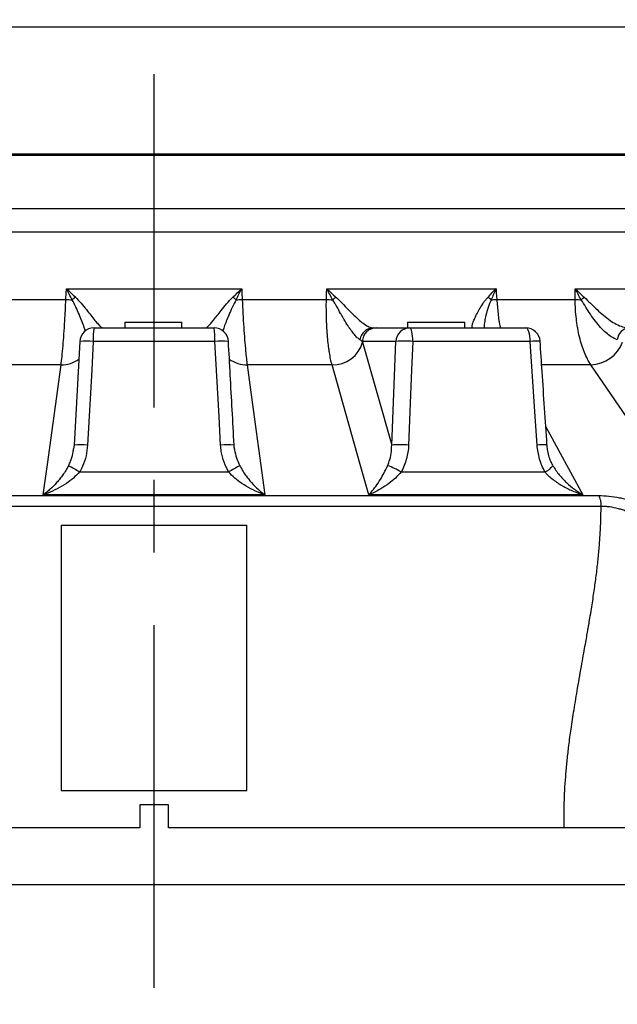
# Model space of a CAD drawing. Extents: x 0 to 8410, y 0 to 5940.
# Tile 73 of 158: x 4215 to 4424, y 1491 to 1836. Entities that reach past the tile are written whole.
import ezdxf

# ---------------------------------------------------------------- set-up
doc = ezdxf.new("R2010")
doc.units = 0
doc.header["$LTSCALE"] = 10
doc.linetypes.add('CENTER', pattern=[10.16, 6.35, -1.27, 1.27, -1.27])
doc.linetypes.add('CENTERX2', pattern=[20.32, 12.7, -2.54, 2.54, -2.54])
doc.layers.get('0').update_dxf_attribs({"linetype": 'CONTINUOUS'})
doc.styles.add('SLDTEXTSTYLE0', font='TXT', dxfattribs={"width": 0.605})
doc.dimstyles.new('SLDDIMSTYLE1', dxfattribs={"dimtxt": 50, "dimasz": 50, "dimexe": 0, "dimexo": 0.0625, "dimgap": 12.5, "dimtad": 1, "dimdec": 1, "dimrnd": 1e-09, "dimzin": 12, "dimtxsty": 'SLDTEXTSTYLE0', "dimsah": 1, "dimcen": 0.09, "dimazin": 3, "dimtfac": 1, "dimtofl": 0, "dimtmove": 0, "dimatfit": 3, "dimtolj": 1, "dimtzin": 12})
doc.dimstyles.new('SLDDIMSTYLE10', dxfattribs={"dimtxt": 50, "dimasz": 50, "dimexe": 0, "dimexo": 0.0625, "dimgap": -12.5, "dimtad": 0, "dimtih": 1, "dimtoh": 1, "dimdec": 1, "dimlfac": 0.5, "dimrnd": 1e-09, "dimzin": 12, "dimtxsty": 'SLDTEXTSTYLE0', "dimblk1": 'NONE', "dimsah": 1, "dimcen": 0, "dimazin": 3, "dimtfac": 1, "dimtmove": 0, "dimatfit": 3, "dimtolj": 1})
doc.dimstyles.new('SLDDIMSTYLE2', dxfattribs={"dimtxt": 50, "dimasz": 50, "dimexe": 0, "dimexo": 0.0625, "dimgap": 12.5, "dimtad": 1, "dimdec": 0, "dimrnd": 1e-09, "dimzin": 12, "dimtxsty": 'SLDTEXTSTYLE0', "dimsah": 1, "dimcen": 0.09, "dimazin": 3, "dimtfac": 1, "dimtofl": 0, "dimtmove": 0, "dimatfit": 3, "dimtolj": 1, "dimtzin": 12})

# ---------------------------------------------------------------- blocks, each defined once
blk = doc.blocks.new('_D_1')
at = {"color": 7, "linetype": 'CONTINUOUS'}
for p, q in [((4681.63, 2513.02), (4681.63, 1264.41)), ((4261.63, 1476.98), (4261.63, 1264.41)), ((4681.63, 1279.41), (4261.63, 1279.41))]:
    blk.add_line(p, q, dxfattribs=at)
for points in [[(4261.63, 1279.41), (4311.63, 1271.91), (4311.63, 1286.91)], [(4681.63, 1279.41), (4631.63, 1286.91), (4631.63, 1271.91)]]:
    blk.add_solid(points, dxfattribs=at)
at = {"color": 7, "linetype": 'CONTINUOUS', "insert": (4414.34, 1343.86), "char_height": 50, "attachment_point": 1, "style": 'SLDTEXTSTYLE0'}
blk.add_mtext('420', dxfattribs=at)
blk = doc.blocks.new('_D_4')
at = {"color": 7, "linetype": 'CONTINUOUS'}
for p, q in [((3314.5, 2596.74), (3314.5, 1264.41)), ((4261.63, 1476.98), (4261.63, 1264.41)), ((3314.5, 1279.41), (4261.63, 1279.41))]:
    blk.add_line(p, q, dxfattribs=at)
for points in [[(3314.5, 1279.41), (3364.5, 1271.91), (3364.5, 1286.91)], [(4261.63, 1279.41), (4211.63, 1286.91), (4211.63, 1271.91)]]:
    blk.add_solid(points, dxfattribs=at)
at = {"color": 7, "linetype": 'CONTINUOUS', "insert": (3730.78, 1343.86), "char_height": 50, "attachment_point": 1, "style": 'SLDTEXTSTYLE0'}
blk.add_mtext('947', dxfattribs=at)
blk = doc.blocks.new('_D_5')
at = {"color": 7, "linetype": 'CONTINUOUS'}
for p, q in [((7748.62, 2513.02), (7748.62, 776.49)), ((4261.63, 1476.98), (4261.63, 776.49)), ((4261.63, 791.49), (7748.62, 791.49))]:
    blk.add_line(p, q, dxfattribs=at)
for points in [[(4261.63, 791.49), (4311.63, 783.99), (4311.63, 798.99)], [(7748.62, 791.49), (7698.62, 798.99), (7698.62, 783.99)]]:
    blk.add_solid(points, dxfattribs=at)
at = {"color": 7, "linetype": 'CONTINUOUS', "insert": (5928.74, 855.94), "char_height": 50, "attachment_point": 1, "style": 'SLDTEXTSTYLE0'}
blk.add_mtext('3487', dxfattribs=at)
blk = doc.blocks.new('_D_6')
at = {"color": 7, "linetype": 'CONTINUOUS'}
for p, q in [((4661.63, 2533.02), (3022.36, 2533.02)), ((3037.36, 1533.02), (3037.36, 2533.02)), ((4543.1, 1533.02), (3022.36, 1533.02))]:
    blk.add_line(p, q, dxfattribs=at)
for points in [[(3037.36, 2533.02), (3029.86, 2483.02), (3044.86, 2483.02)], [(3037.36, 1533.02), (3044.86, 1583.02), (3029.86, 1583.02)]]:
    blk.add_solid(points, dxfattribs=at)
at = {"color": 7, "linetype": 'CONTINUOUS', "insert": (2972.9, 1956.63), "char_height": 50, "attachment_point": 1, "rotation": 90, "style": 'SLDTEXTSTYLE0'}
blk.add_mtext('1000', dxfattribs=at)
blk = doc.blocks.new('_D_9')
at = {"color": 7, "linetype": 'CONTINUOUS'}
for p, q in [((6136.63, 4639.08), (2746.63, 4639.08)), ((2761.63, 4639.08), (2761.63, 1533.02)), ((3861.91, 1533.02), (2746.63, 1533.02))]:
    blk.add_line(p, q, dxfattribs=at)
for points in [[(2761.63, 4639.08), (2754.13, 4589.08), (2769.13, 4589.08)], [(2761.63, 1533.02), (2769.13, 1583.02), (2754.13, 1583.02)]]:
    blk.add_solid(points, dxfattribs=at)
at = {"color": 7, "linetype": 'CONTINUOUS', "insert": (2697.18, 3009.66), "char_height": 50, "attachment_point": 1, "rotation": 90, "style": 'SLDTEXTSTYLE0'}
blk.add_mtext('3106', dxfattribs=at)
blk = doc.blocks.new('_D_25')
at = {"color": 7, "linetype": 'CONTINUOUS'}
for p, q in [((2062.62, 5429.6), (2293.31, 4952.44)), ((2293.31, 4952.44), (2402.63, 4726.35)), ((2433.35, 4741.69), (2433.35, 4820.85)), ((2433.35, 4820.85), (2655.21, 4820.85)), ((2655.21, 4820.85), (2655.21, 4741.69)), ((2655.21, 4741.69), (2433.35, 4741.69)), ((2402.63, 4726.35), (2660.94, 4726.35))]:
    blk.add_line(p, q, dxfattribs=at)
blk.add_arc((2177.97, 5191.02), 4417.95, 270.87652, 299.0424, dxfattribs=at)
blk.add_solid([(2293.31, 4952.44), (2308.32, 4904.16), (2321.83, 4910.69)], dxfattribs=at)
at = {"color": 7, "linetype": 'CONTINUOUS', "char_height": 50, "attachment_point": 1, "style": 'SLDTEXTSTYLE0'}
for s, insert in [('%%c', (2450.54, 4806.14)), ('265', (2523.44, 4806.28))]:
    blk.add_mtext(s, dxfattribs=dict(at, insert=insert))
blk = doc.blocks.new('_NONE')

msp = doc.modelspace()

# ---------------------------------------------------------------- linework, layer by layer
at = {"color": 8, "linetype": 'CONTINUOUS'}
for p, q in [((4575.54421, 1833.358427), (3927.634062, 1833.358427)), ((3916.350993, 1769.782757), (4580.544206, 1769.782757)), ((4580.544206, 1761.525874), (3913.747611, 1761.525874)), ((4230.931297, 1741.714408), (4292.336811, 1741.714408)), ((4322.116116, 1741.714408), (4381.429287, 1741.714408)), ((4409.179183, 1741.714408), (4462.35791, 1741.714408)), ((4201.271719, 1737.985347), (4230.724488, 1737.985347)), ((4292.54362, 1737.985347), (4321.996389, 1737.985347)), ((4381.709086, 1737.985347), (4409.1547, 1737.985347)), ((4282.93162, 1723.283415), (4240.336487, 1723.283415)), ((4346.346097, 1723.283415), (4334.590579, 1723.283415)), ((4334.646883, 1723.079999), (4344.882326, 1687.015195)), ((4344.882326, 1687.015195), (4346.346097, 1723.283415)), ((4393.425869, 1723.283415), (4352.282131, 1723.283415)), ((4229.028499, 1715.105017), (4199.291924, 1715.105017)), ((4323.976183, 1715.105017), (4294.239609, 1715.105017)), ((4414.675357, 1715.105017), (4397.468122, 1715.105017)), ((4398.864212, 1693.389435), (4411.887216, 1669.622039)), ((4235.545101, 1677.597021), (4287.723007, 1677.597021)), ((4348.206448, 1677.597021), (4398.606436, 1677.597021)), ((4105.871739, 1669.341196), (4417.396369, 1669.341196)), ((4300.46043, 1669.622039), (4222.807678, 1669.622039)), ((4411.887216, 1669.622039), (4336.88041, 1669.622039)), ((4418.224799, 1665.527796), (4105.043309, 1665.527796))]:
    msp.add_line(p, q, dxfattribs=at)
at = {"color": 7, "linetype": 'CENTERX2'}
msp.add_line((4261.634054, 1496.984796), (4261.634054, 1816.921696), dxfattribs=at)
at = {"color": 7, "linetype": 'CENTER'}
msp.add_line((3513.95677, 1788.521738), (4851.490552, 1788.521738), dxfattribs=at)
at = {"color": 7, "linetype": 'CONTINUOUS'}
for p, q in [((3927.169951, 1788.521727), (4580.544206, 1788.521727)), ((3927.634062, 1789.02175), (4580.544206, 1789.02175)), ((4240.583651, 1728.021731), (4282.684457, 1728.021731)), ((4251.374256, 1730.021735), (4251.374256, 1728.021731)), ((4251.374256, 1730.021735), (4271.374256, 1730.021735)), ((4271.374256, 1728.021731), (4271.374256, 1730.021735)), ((4339.474613, 1728.021731), (4351.230139, 1728.021731)), ((4350.471975, 1730.021735), (4350.471975, 1728.021731)), ((4350.471975, 1730.021735), (4370.471979, 1730.021735)), ((4351.230139, 1728.021731), (4391.896399, 1728.021731)), ((4370.471979, 1728.021731), (4370.471979, 1730.021735)), ((4235.591749, 1723.2962), (4233.593775, 1687.028234)), ((4233.586252, 1687.032093), (4233.425539, 1685.653363)), ((4229.134055, 1659.02174), (4229.134055, 1566.021738)), ((4229.134055, 1659.02174), (4294.134053, 1659.02174)), ((4294.134053, 1566.021738), (4294.134053, 1659.02174)), ((4229.134055, 1566.021738), (4294.134053, 1566.021738)), ((4266.634054, 1561.021739), (4256.634054, 1561.021739)), ((4256.634054, 1561.021739), (4256.634054, 1553.021737)), ((4266.634054, 1553.021737), (4266.634054, 1561.021739)), ((4256.634054, 1553.021737), (4117.987814, 1553.021737)), ((4405.280294, 1553.021737), (4266.634054, 1553.021737)), ((4405.906202, 1553.021737), (4405.280294, 1553.021737))]:
    msp.add_line(p, q, dxfattribs=at)
at = {"color": 8, "linetype": 'CONTINUOUS', "flags": 128}
for points in [[(4230.724488, 1737.985347), (4230.855225, 1740.342711), (4230.931297, 1741.714408)], [(4292.336811, 1741.714408), (4292.412883, 1740.342711), (4292.54362, 1737.985347)], [(4321.996389, 1737.985347), (4322.07208, 1740.342711), (4322.116116, 1741.714408)], [(4381.429287, 1741.714408), (4381.532209, 1740.342711), (4381.709086, 1737.985347)], [(4409.1547, 1737.985347), (4409.170183, 1740.342711), (4409.179183, 1741.714408)], [(4352.282131, 1723.283415), (4352.252836, 1724.220757), (4352.186809, 1725.115036), (4352.086419, 1725.934123), (4351.955274, 1726.648604), (4351.798082, 1727.232819), (4351.620497, 1727.665787), (4351.428883, 1727.931936), (4351.230139, 1728.021731)], [(4393.425869, 1723.283415), (4393.383281, 1724.220757), (4393.287288, 1725.115036), (4393.141331, 1725.934123), (4392.950656, 1726.648604), (4392.722132, 1727.232819), (4392.463925, 1727.665787), (4392.185347, 1727.931936), (4391.896399, 1728.021731)], [(4240.336487, 1723.283415), (4239.781028, 1713.311155), (4238.316566, 1687.015195)], [(4284.951542, 1687.015195), (4284.396207, 1696.987544), (4282.93162, 1723.283415)], [(4352.282131, 1723.283415), (4351.873817, 1713.311155), (4350.79656, 1687.015195)], [(4395.842495, 1687.015195), (4395.178305, 1696.987544), (4393.425869, 1723.283415)], [(4222.807678, 1669.622039), (4224.249261, 1680.163001), (4229.028499, 1715.105017)], [(4294.239609, 1715.105017), (4295.681464, 1704.564084), (4300.46043, 1669.622039)], [(4336.88041, 1669.622039), (4333.889658, 1680.163001), (4323.976183, 1715.105017)], [(4445.825236, 1669.622039), (4438.605951, 1680.163001), (4414.675357, 1715.105017)]]:
    msp.add_lwpolyline(points, dxfattribs=at)
at = {"color": 8, "linetype": 'CONTINUOUS'}
for centre, radius, start, end in [((4236.327902, 1851.658232), 113.810909, 267.17793462, 268.27241418), ((4245.025657, 1723.965322), 18.47318, 126.47176238, 131.03852764), ((4278.242451, 1723.965322), 18.47318, 48.96147236, 53.52823762), ((4286.940206, 1851.658232), 113.810909, 271.72758582, 272.82206538), ((4327.207564, 1843.255085), 105.398643, 267.16599661, 268.37068173), ((4353.454468, 1703.461247), 45.179173, 128.49655405, 130.33707642), ((4372.081446, 1729.914851), 11.054419, 46.24167723, 53.67030811), ((4375.946426, 1847.548376), 109.714472, 271.9746442, 273.01079808), ((4413.715579, 1823.53904), 85.675176, 266.94844289, 268.35772889), ((4370.504974, 1783.946019), 61.492371, 311.51138719, 312.79080819), ((4264.01019, 1724.424133), 23.70117, 171.2693334, 182.75866572), ((4259.257917, 1724.424133), 23.70117, 357.24133428, 8.7306666), ((4338.502302, 1723.204415), 4.818406, 91.21939695, 171.59203459), ((4339.525972, 1723.082517), 4.939481, 90.59575716, 177.6690297), ((4351.281502, 1723.082506), 4.939492, 90.5957945, 177.668905), ((4428.375735, 1723.572081), 4.463512, 94.5167119, 175.67146644), ((4237.903439, 1700.712278), 22.701893, 83.84757733, 95.84583908), ((4285.366527, 1700.654469), 22.759569, 84.17374327, 96.14147681), ((4324.339518, 1725.745172), 10.646357, 268.0442532, 345.50256828), ((4349.314114, 1686.311765), 37.090592, 85.41024154, 94.58975846), ((4395.481093, 1706.753209), 16.657481, 85.1635456, 97.08729702), ((4414.361864, 1727.273206), 12.172227, 271.4758015, 339.84935026), ((4229.146032, 1725.629916), 10.525555, 269.36019426, 305.81600545), ((4294.122083, 1725.629966), 10.525606, 234.18685658, 270.63976237), ((4235.893195, 1664.435104), 22.709761, 83.87427349, 95.81191389), ((4287.375923, 1664.403562), 22.741231, 84.19873496, 96.11977809), ((4347.839443, 1650.032177), 37.101054, 85.4284258, 94.5715742), ((4397.884629, 1670.582753), 16.558849, 85.16274257, 97.08408673), ((4175.440273, 1574.694611), 119.17003, 59.71099446, 61.86097878), ((4347.827834, 1574.694611), 119.17003, 118.13902122, 120.28900554), ((4336.996937, 1659.434768), 21.342928, 58.31764484, 72.40708197), ((4395.634016, 1684.247669), 7.284669, 294.08163598, 322.16615947)]:
    msp.add_arc(centre, radius, start, end, dxfattribs=at)
at = {"color": 7, "linetype": 'CONTINUOUS'}
for centre, start, end in [((4240.58365, 1723.021738), 90, 176.84695905), ((4282.684457, 1723.021738), 3.15304095, 90), ((4391.896393, 1723.021738), 3.78081965, 90)]:
    msp.add_arc(centre, 5, start, end, dxfattribs=at)
at = {"color": 8, "linetype": 'CONTINUOUS'}
for points, knots in [([(4234.044708, 1738.820534), (4233.532731, 1739.297529), (4233.017012, 1739.77705), (4231.978957, 1740.741531), (4231.455582, 1741.227451), (4230.931297, 1741.714402)], [0, 0, 0, 0, 0.5, 0.5, 1, 1, 1, 1]), ([(4232.896787, 1737.899059), (4232.574545, 1738.529497), (4232.249394, 1739.162638), (4231.594014, 1740.434385), (4231.263261, 1741.074), (4230.931297, 1741.714402)], [0, 0, 0, 0, 0.5, 0.5, 1, 1, 1, 1]), ([(4289.2234, 1738.820534), (4289.735376, 1739.297529), (4290.251096, 1739.77705), (4291.289151, 1740.741531), (4291.812525, 1741.227451), (4292.33681, 1741.714402)], [0, 0, 0, 0, 0.5, 0.5, 1, 1, 1, 1]), ([(4290.37132, 1737.899059), (4290.693562, 1738.529497), (4291.018714, 1739.162638), (4291.674094, 1740.434385), (4292.004846, 1741.074), (4292.33681, 1741.714402)], [0, 0, 0, 0, 0.5, 0.5, 1, 1, 1, 1]), ([(4322.116116, 1741.714408), (4322.122135, 1741.708869), (4323.180858, 1740.734616), (4324.259444, 1739.774844), (4325.331899, 1738.820528)], [0, 0, 0, 0, 0.0056847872, 1, 1, 1, 1]), ([(4324.210747, 1737.899059), (4323.856121, 1738.529497), (4323.504148, 1739.162638), (4322.805807, 1740.434385), (4322.4589, 1741.074), (4322.116116, 1741.714402)], [0, 0, 0, 0, 0.5, 0.5, 1, 1, 1, 1]), ([(4378.630424, 1738.820528), (4379.541134, 1739.774701), (4380.457049, 1740.734327), (4381.423793, 1741.708869), (4381.429287, 1741.714408)], [0, 0, 0, 0, 0.9943168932, 1, 1, 1, 1]), ([(4381.429287, 1741.714408), (4381.425394, 1741.706058), (4380.828288, 1740.425144), (4380.275784, 1739.157969), (4379.726881, 1737.899055)], [0, 0, 0, 0, 0.0065186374, 1, 1, 1, 1]), ([(4409.179183, 1741.714408), (4409.18485, 1741.708869), (4410.181548, 1740.734755), (4411.232859, 1739.774913), (4412.278192, 1738.820528)], [0, 0, 0, 0, 0.0056855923, 1, 1, 1, 1]), ([(4411.260205, 1737.899055), (4410.554422, 1739.157975), (4409.844009, 1740.425155), (4409.183489, 1741.706058), (4409.179183, 1741.714408)], [0, 0, 0, 0, 0.9934813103, 1, 1, 1, 1]), ([(4229.028499, 1715.105017), (4229.149995, 1716.047691), (4229.396503, 1717.960323), (4229.748425, 1721.644277), (4230.078576, 1725.846867), (4230.347323, 1730.081967), (4230.564568, 1734.177597), (4230.670892, 1736.709223), (4230.724488, 1737.985347)], [0, 0, 0, 0, 0.1787390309, 0.3626513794, 0.5413513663, 0.7252164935, 0.8614890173, 1, 1, 1, 1]), ([(4237.628846, 1726.931219), (4237.477323, 1727.341385), (4237.113819, 1728.325376), (4236.341338, 1730.325477), (4235.36949, 1732.718654), (4234.2824, 1735.304776), (4233.362001, 1737.028037), (4232.896788, 1737.899055)], [0, 0, 0, 0, 0.1527328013, 0.3664073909, 0.5854791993, 0.790481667, 1, 1, 1, 1]), ([(4234.044708, 1738.820528), (4234.740737, 1738.100342), (4236.150484, 1736.641666), (4237.903526, 1734.423705), (4239.51485, 1732.384591), (4240.900473, 1730.643984), (4242.068843, 1729.268953), (4243.049038, 1728.247685), (4243.371807, 1728.100289), (4243.543835, 1728.021731)], [0, 0, 0, 0, 0.1410022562, 0.2855880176, 0.4246292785, 0.5673184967, 0.7017022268, 0.8410146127, 1, 1, 1, 1]), ([(4279.724272, 1728.021731), (4279.829278, 1728.058111), (4280.042846, 1728.132102), (4280.666535, 1728.706943), (4281.474427, 1729.587105), (4282.488577, 1730.796902), (4283.706762, 1732.325912), (4285.213654, 1734.232037), (4286.973338, 1736.475441), (4288.466947, 1738.032129), (4289.223399, 1738.820528)], [0, 0, 0, 0, 0.1079722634, 0.2196012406, 0.330250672, 0.4436252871, 0.568525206, 0.6962184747, 0.8461469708, 1, 1, 1, 1]), ([(4290.371319, 1737.899055), (4289.888807, 1736.991875), (4288.910654, 1735.15283), (4287.839298, 1732.573905), (4286.913209, 1730.288202), (4286.18854, 1728.412493), (4285.812915, 1727.404527), (4285.642214, 1726.946463)], [0, 0, 0, 0, 0.2194383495, 0.444847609, 0.638324, 0.8356382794, 1, 1, 1, 1]), ([(4292.54362, 1737.985347), (4292.614028, 1736.337367), (4292.756884, 1732.993687), (4293.030982, 1728.233322), (4293.343368, 1723.772385), (4293.65729, 1720.153108), (4293.959796, 1717.238461), (4294.145835, 1715.819994), (4294.239609, 1715.105017)], [0, 0, 0, 0, 0.1789724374, 0.3631272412, 0.5421681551, 0.7264063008, 0.862095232, 1, 1, 1, 1]), ([(4323.976184, 1715.10502), (4323.629255, 1716.338853), (4323.324816, 1717.778155), (4322.995252, 1719.824822), (4322.931922, 1720.246691), (4322.810506, 1721.115907), (4322.752272, 1721.564505), (4322.586709, 1722.940532), (4322.489175, 1723.891493), (4322.318893, 1725.858324), (4322.246148, 1726.874201), (4322.155723, 1728.446977), (4322.128705, 1728.979416), (4322.081029, 1730.060949), (4322.06033, 1730.611643), (4321.973939, 1733.381332), (4321.958216, 1735.654454), (4321.996388, 1737.985354)], [0, 0, 0, 0, 0.25, 0.25, 0.3125, 0.3125, 0.375, 0.375, 0.5, 0.5, 0.625, 0.625, 0.6875, 0.6875, 0.75, 0.75, 1, 1, 1, 1]), ([(4333.735686, 1723.908966), (4333.462902, 1724.074647), (4333.162661, 1724.308625), (4332.67647, 1724.759671), (4332.507734, 1724.927471), (4332.162116, 1725.293106), (4331.985485, 1725.490575), (4331.445009, 1726.125215), (4331.070702, 1726.604422), (4330.489356, 1727.40463), (4330.292228, 1727.684984), (4329.891089, 1728.273062), (4329.687477, 1728.580277), (4329.075619, 1729.527595), (4328.663392, 1730.197749), (4328.035425, 1731.256633), (4327.824471, 1731.618565), (4327.398269, 1732.359882), (4327.182304, 1732.740571), (4326.531415, 1733.897579), (4326.095533, 1734.687023), (4325.419881, 1735.887177), (4325.190935, 1736.289863), (4324.717268, 1737.096144), (4324.47312, 1737.500034), (4324.210747, 1737.899059)], [0, 0, 0, 0, 0.125, 0.125, 0.1875, 0.1875, 0.25, 0.25, 0.375, 0.375, 0.4375, 0.4375, 0.5, 0.5, 0.625, 0.625, 0.6875, 0.6875, 0.75, 0.75, 0.875, 0.875, 0.9375, 0.9375, 1, 1, 1, 1]), ([(4325.331899, 1738.820528), (4326.081144, 1738.100342), (4327.598676, 1736.641666), (4329.656937, 1734.423705), (4331.679163, 1732.384588), (4333.574655, 1730.643997), (4335.352045, 1729.268934), (4337.05287, 1728.247699), (4337.931487, 1728.100293), (4338.399762, 1728.021731)], [0, 0, 0, 0, 0.1410023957, 0.2855882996, 0.4246297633, 0.567319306, 0.7017018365, 0.841016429, 1, 1, 1, 1]), ([(4373.347379, 1728.021738), (4373.19602, 1728.021738), (4373.106915, 1728.106589), (4373.050296, 1728.346233), (4373.044445, 1728.445007), (4373.057818, 1728.679466), (4373.077262, 1728.815907), (4373.170745, 1729.270975), (4373.27926, 1729.636238), (4373.580846, 1730.476373), (4373.775975, 1730.955371), (4374.239119, 1731.986623), (4374.507374, 1732.540492), (4375.118846, 1733.713137), (4375.464565, 1734.336224), (4376.22349, 1735.604931), (4376.636912, 1736.252945), (4377.323298, 1737.226238), (4377.563262, 1737.550799), (4378.072048, 1738.193532), (4378.34063, 1738.511935), (4378.630423, 1738.820534)], [0, 0, 0, 0, 0.125, 0.125, 0.1875, 0.1875, 0.25, 0.25, 0.375, 0.375, 0.5, 0.5, 0.625, 0.625, 0.75, 0.75, 0.875, 0.875, 0.9375, 0.9375, 1, 1, 1, 1]), ([(4379.726881, 1737.899055), (4379.339393, 1736.992138), (4378.553873, 1735.15363), (4377.883005, 1732.570815), (4377.442136, 1730.298029), (4377.243227, 1728.808528), (4377.233729, 1728.134735), (4377.232136, 1728.021731)], [0, 0, 0, 0, 0.250672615, 0.5081652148, 0.729180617, 0.9545800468, 1, 1, 1, 1]), ([(4381.709086, 1737.985347), (4381.838384, 1736.345582), (4382.100725, 1733.018566), (4382.538106, 1729.661793), (4382.870218, 1728.09681), (4382.886151, 1728.021731)], [0, 0, 0, 0, 0.48058242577, 0.97508127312, 1, 1, 1, 1]), ([(4414.675356, 1715.10502), (4413.833222, 1716.338853), (4413.077916, 1717.778155), (4412.238199, 1719.824822), (4412.075544, 1720.246691), (4411.760977, 1721.115907), (4411.608675, 1721.564505), (4411.171131, 1722.940532), (4410.907049, 1723.891493), (4410.432206, 1725.858324), (4410.221448, 1726.874201), (4409.945528, 1728.446977), (4409.860274, 1728.979416), (4409.703447, 1730.060949), (4409.631709, 1730.611643), (4409.31109, 1733.381332), (4409.173138, 1735.654454), (4409.154697, 1737.985354)], [0, 0, 0, 0, 0.25, 0.25, 0.3125, 0.3125, 0.375, 0.375, 0.5, 0.5, 0.625, 0.625, 0.6875, 0.6875, 0.75, 0.75, 1, 1, 1, 1]), ([(4423.924955, 1723.908966), (4423.227038, 1724.206878), (4421.958085, 1724.748542), (4419.949898, 1726.296141), (4418.085152, 1728.118705), (4416.247047, 1730.316533), (4414.5209, 1732.720896), (4412.891251, 1735.304216), (4411.807821, 1737.02785), (4411.260205, 1737.899055)], [0, 0, 0, 0, 0.1704469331, 0.3099067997, 0.453641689, 0.5914285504, 0.7326965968, 0.8648923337, 1, 1, 1, 1]), ([(4412.278192, 1738.820528), (4413.029587, 1738.100341), (4414.551476, 1736.64166), (4416.77471, 1734.423706), (4419.07001, 1732.384591), (4421.346231, 1730.64399), (4423.611446, 1729.268944), (4425.917057, 1728.247692), (4427.291627, 1728.100291), (4428.024234, 1728.021731)], [0, 0, 0, 0, 0.141002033, 0.2855881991, 0.4246297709, 0.5673190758, 0.7017021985, 0.8410157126, 1, 1, 1, 1]), ([(4238.316566, 1687.015195), (4238.183179, 1685.766629), (4237.912111, 1683.229297), (4236.864926, 1680.063445), (4235.899379, 1678.25908), (4235.545101, 1677.597021)], [0, 0, 0, 0, 0.3801651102, 0.7725698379, 1, 1, 1, 1]), ([(4287.723007, 1677.597021), (4287.152858, 1678.720147), (4285.991962, 1681.006973), (4285.194501, 1684.243667), (4285.016218, 1686.277412), (4284.951542, 1687.015195)], [0, 0, 0, 0, 0.38080894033, 0.77537529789, 1, 1, 1, 1]), ([(4343.447881, 1679.779445), (4343.652145, 1680.290075), (4344.206561, 1681.676033), (4344.761235, 1684.101766), (4344.841648, 1686.036479), (4344.882326, 1687.015195)], [0, 0, 0, 0, 0.2237551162, 0.607319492, 1, 1, 1, 1]), ([(4350.796563, 1687.015191), (4350.728484, 1685.354032), (4350.480374, 1683.73568), (4349.839638, 1681.371856), (4349.580712, 1680.59467), (4348.964026, 1679.063684), (4348.60889, 1678.317131), (4348.206445, 1677.597013)], [0, 0, 0, 0, 0.5, 0.5, 0.75, 0.75, 1, 1, 1, 1]), ([(4398.606431, 1677.597013), (4397.787688, 1679.03897), (4397.16265, 1680.552617), (4396.474111, 1682.915041), (4396.286881, 1683.718132), (4395.998051, 1685.355915), (4395.897834, 1686.184125), (4395.842491, 1687.015191)], [0, 0, 0, 0, 0.5, 0.5, 0.75, 0.75, 1, 1, 1, 1]), ([(4231.642354, 1679.779445), (4231.884524, 1680.290229), (4232.541821, 1681.676604), (4233.167802, 1683.655016), (4233.344127, 1685.132393), (4233.406499, 1685.654988)], [0, 0, 0, 0, 0.2737875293, 0.7431159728, 1, 1, 1, 1]), ([(4289.818447, 1685.645436), (4289.829855, 1685.536692), (4289.940993, 1684.477237), (4290.426532, 1682.465517), (4291.222771, 1680.682064), (4291.625753, 1679.779445)], [0, 0, 0, 0, 0.0534716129, 0.5209546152, 1, 1, 1, 1]), ([(4231.642355, 1679.779449), (4231.343532, 1679.202445), (4231.028696, 1678.653895), (4230.375256, 1677.598728), (4230.036544, 1677.092304), (4229.339396, 1676.113965), (4228.98092, 1675.642121), (4228.246492, 1674.72873), (4227.87268, 1674.289999), (4226.742607, 1673.031162), (4225.973927, 1672.262838), (4224.800359, 1671.201995), (4224.405705, 1670.863857), (4223.808523, 1670.379536), (4223.60881, 1670.222098), (4223.30879, 1669.992336), (4223.208681, 1669.916793), (4223.008258, 1669.767794), (4222.9071, 1669.693733), (4222.807677, 1669.622038)], [0, 0, 0, 0, 0.125, 0.125, 0.25, 0.25, 0.375, 0.375, 0.5, 0.5, 0.75, 0.75, 0.875, 0.875, 0.9375, 0.9375, 0.96875, 0.96875, 1, 1, 1, 1]), ([(4291.625752, 1679.779449), (4291.924575, 1679.202445), (4292.239412, 1678.653895), (4292.892852, 1677.598728), (4293.231563, 1677.092304), (4293.928712, 1676.113965), (4294.287188, 1675.642121), (4295.021616, 1674.72873), (4295.395428, 1674.289999), (4296.525501, 1673.031162), (4297.294181, 1672.262838), (4298.467749, 1671.201995), (4298.862403, 1670.863857), (4299.459584, 1670.379536), (4299.659298, 1670.222098), (4299.959318, 1669.992336), (4300.059427, 1669.916793), (4300.259849, 1669.767794), (4300.361007, 1669.693733), (4300.460431, 1669.622038)], [0, 0, 0, 0, 0.125, 0.125, 0.25, 0.25, 0.375, 0.375, 0.5, 0.5, 0.75, 0.75, 0.875, 0.875, 0.9375, 0.9375, 0.96875, 0.96875, 1, 1, 1, 1]), ([(4336.88041, 1669.622039), (4336.883852, 1669.625649), (4337.139094, 1669.89335), (4337.93694, 1670.774398), (4339.288341, 1672.471943), (4340.820869, 1674.767287), (4342.22955, 1677.179822), (4343.042189, 1678.913796), (4343.447881, 1679.779445)], [0, 0, 0, 0, 0.001566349, 0.1161487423, 0.362002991, 0.6076522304, 0.8041289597, 1, 1, 1, 1]), ([(4401.387394, 1679.779449), (4401.710302, 1679.202445), (4402.058931, 1678.653895), (4402.794194, 1677.598728), (4403.181002, 1677.092304), (4403.985989, 1676.113965), (4404.404232, 1675.642121), (4405.268355, 1674.72873), (4405.711737, 1674.289999), (4407.061141, 1673.031162), (4407.990747, 1672.262838), (4409.424471, 1671.201995), (4409.909015, 1670.863857), (4410.645696, 1670.379536), (4410.89264, 1670.222098), (4411.264465, 1669.992336), (4411.388676, 1669.916793), (4411.637635, 1669.767794), (4411.763433, 1669.693733), (4411.887215, 1669.622038)], [0, 0, 0, 0, 0.125, 0.125, 0.25, 0.25, 0.375, 0.375, 0.5, 0.5, 0.75, 0.75, 0.875, 0.875, 0.9375, 0.9375, 0.96875, 0.96875, 1, 1, 1, 1]), ([(4235.545101, 1677.597021), (4234.829979, 1676.856122), (4233.3975, 1675.372007), (4230.726065, 1673.422107), (4227.725457, 1671.640959), (4224.990787, 1670.407172), (4223.343646, 1669.803216), (4222.814787, 1669.624442), (4222.807678, 1669.622039)], [0, 0, 0, 0, 0.1958937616, 0.392400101, 0.6380902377, 0.8839795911, 0.9984404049, 1, 1, 1, 1]), ([(4300.46043, 1669.622039), (4300.453321, 1669.624442), (4299.924462, 1669.803216), (4298.277321, 1670.407172), (4295.542651, 1671.640959), (4292.542043, 1673.422107), (4289.870607, 1675.372007), (4288.438128, 1676.856122), (4287.723007, 1677.597021)], [0, 0, 0, 0, 0.0015595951, 0.1160204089, 0.3619097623, 0.607599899, 0.8041062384, 1, 1, 1, 1]), ([(4348.206448, 1677.597021), (4347.53697, 1676.867287), (4346.176522, 1675.384392), (4343.770886, 1673.434033), (4341.107, 1671.648718), (4338.745006, 1670.410133), (4337.334922, 1669.80333), (4336.886435, 1669.624442), (4336.88041, 1669.622039)], [0, 0, 0, 0, 0.1930954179, 0.392389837, 0.6360047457, 0.8839755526, 0.9984413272, 1, 1, 1, 1]), ([(4398.606431, 1677.597013), (4399.028589, 1677.096473), (4399.4809, 1676.628149), (4400.429723, 1675.738757), (4400.926446, 1675.317913), (4401.956117, 1674.514985), (4402.489143, 1674.132982), (4403.586886, 1673.402908), (4404.148492, 1673.057065), (4405.853506, 1672.077711), (4407.02255, 1671.497815), (4408.817982, 1670.722276), (4409.423531, 1670.479693), (4410.342319, 1670.139381), (4410.65001, 1670.030004), (4411.11287, 1669.872291), (4411.267418, 1669.820764), (4411.577037, 1669.719798), (4411.733398, 1669.669959), (4411.887215, 1669.622038)], [0, 0, 0, 0, 0.125, 0.125, 0.25, 0.25, 0.375, 0.375, 0.5, 0.5, 0.75, 0.75, 0.875, 0.875, 0.9375, 0.9375, 0.96875, 0.96875, 1, 1, 1, 1]), ([(4417.396374, 1669.341191), (4418.57582, 1669.341191), (4419.792648, 1669.274515), (4422.216643, 1669.019139), (4423.430745, 1668.831117), (4425.254975, 1668.463724), (4425.863567, 1668.326972), (4427.081797, 1668.02508), (4427.689654, 1667.860228), (4429.479493, 1667.334552), (4430.639718, 1666.93995), (4432.335867, 1666.28932), (4432.893851, 1666.062608), (4433.99556, 1665.590299), (4434.540445, 1665.34406), (4436.129888, 1664.589959), (4437.137734, 1664.063502), (4440.028658, 1662.42419), (4441.780086, 1661.251887), (4443.389757, 1660.017058)], [0, 0, 0, 0, 0.125, 0.125, 0.25, 0.25, 0.3125, 0.3125, 0.375, 0.375, 0.5, 0.5, 0.5625, 0.5625, 0.625, 0.625, 0.75, 0.75, 1, 1, 1, 1]), ([(4417.396374, 1669.341191), (4417.630292, 1668.933428), (4417.829769, 1668.370692), (4418.118199, 1667.052738), (4418.206932, 1666.298529), (4418.230922, 1665.527804)], [0, 0, 0, 0, 0.5, 0.5, 1, 1, 1, 1]), ([(4405.280299, 1553.021735), (4405.273976, 1553.526141), (4405.261399, 1554.529559), (4405.255797, 1556.026346), (4405.26008, 1557.506726), (4405.275152, 1558.970686), (4405.300762, 1560.41823), (4405.336969, 1561.849357), (4405.383733, 1563.264067), (4405.441092, 1564.662357), (4405.50888, 1566.044243), (4405.650571, 1568.500232), (4405.915811, 1572.094923), (4406.371261, 1576.889063), (4406.963543, 1582.075514), (4407.756132, 1587.901888), (4408.787707, 1594.618894), (4410.056051, 1602.268203), (4411.221251, 1608.885371), (4412.138163, 1614.002072), (4412.696402, 1617.14257), (4413.164441, 1619.785161), (4413.542025, 1621.930014), (4413.830136, 1623.576994), (4414.173139, 1625.567129), (4414.58187, 1628.01678), (4415.070306, 1631.041502), (4415.514681, 1633.914588), (4415.915764, 1636.635909), (4416.28175, 1639.261689), (4416.614741, 1641.829599), (4416.91813, 1644.377007), (4417.189835, 1646.884634), (4417.429862, 1649.352495), (4417.63831, 1651.780588), (4417.81527, 1654.168914), (4417.960755, 1656.517476), (4418.07506, 1658.826267), (4418.157428, 1661.095318), (4418.21091, 1663.324517), (4418.220196, 1664.798059), (4418.224795, 1665.527924)], [0, 0, 0, 0, 0.0132739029, 0.0264058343, 0.0393965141, 0.0522466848, 0.0649571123, 0.0775285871, 0.089961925, 0.1022579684, 0.1144175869, 0.1264416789, 0.1671430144, 0.20953456, 0.2536355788, 0.3051299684, 0.3651159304, 0.4336067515, 0.5106101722, 0.5432854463, 0.5714869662, 0.5952151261, 0.6144702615, 0.6292526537, 0.6395625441, 0.6680285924, 0.6951013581, 0.720782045, 0.7450720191, 0.7679728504, 0.7909902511, 0.8136137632, 0.8358461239, 0.8576902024, 0.879149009, 0.9002257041, 0.9209236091, 0.9412462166, 0.9611972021, 0.9807804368, 1, 1, 1, 1]), ([(4439.066595, 1656.032057), (4438.990234, 1656.106911), (4438.911447, 1656.183523), (4438.754991, 1656.334391), (4438.51899, 1656.56009), (4438.278981, 1656.783948), (4437.793445, 1657.229119), (4437.462401, 1657.522508), (4436.445661, 1658.391714), (4435.736473, 1658.956618), (4434.244903, 1660.052087), (4433.462621, 1660.5827), (4432.222926, 1661.347347), (4431.7971, 1661.597823), (4430.927838, 1662.082983), (4430.486206, 1662.316745), (4429.139117, 1662.990053), (4428.211642, 1663.401846), (4426.769103, 1663.954731), (4426.279221, 1664.128321), (4425.282229, 1664.450834), (4424.782052, 1664.597524), (4423.276316, 1664.992583), (4422.265597, 1665.196341), (4420.737771, 1665.401397), (4420.227968, 1665.452546), (4419.471829, 1665.501539), (4419.221239, 1665.513273), (4418.847998, 1665.523933), (4418.662001, 1665.527529), (4418.47694, 1665.528518), (4418.353774, 1665.528597), (4418.290902, 1665.528334), (4418.230922, 1665.527804)], [0, 0, 0, 0, 0.015625, 0.015625, 0.03125, 0.0625, 0.0625, 0.125, 0.125, 0.25, 0.25, 0.375, 0.375, 0.4375, 0.4375, 0.5, 0.5, 0.625, 0.625, 0.6875, 0.6875, 0.75, 0.75, 0.875, 0.875, 0.9375, 0.9375, 0.96875, 0.96875, 0.984375, 0.9921875, 0.9921875, 1, 1, 1, 1])]:
    msp.add_open_spline(points, degree=3, knots=knots, dxfattribs=at)
at = {"color": 7, "linetype": 'CONTINUOUS'}
msp.add_open_spline([(4338.399761, 1728.021738), (4338.842226, 1728.021738), (4339.186134, 1728.021738), (4339.474612, 1728.021738)], degree=3, dxfattribs=at)
at = {"color": 8, "linetype": 'CONTINUOUS'}
for points in [[(4334.590577, 1723.283418), (4334.351789, 1723.485377), (4334.081303, 1723.699048), (4333.735686, 1723.908966)], [(4334.590577, 1723.283418), (4334.609131, 1723.214698), (4334.627899, 1723.146888), (4334.646883, 1723.079996)]]:
    msp.add_open_spline(points, degree=3, dxfattribs=at)
at = {"color": 7, "linetype": 'CONTINUOUS'}
for points, knots in [([(4289.674506, 1687.028413), (4289.223568, 1695.21728), (4288.55783, 1707.306869), (4287.891638, 1719.395977), (4287.67669, 1723.296543)], [0, 0, 0, 0, 0.6773487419, 1, 1, 1, 1]), ([(4399.280595, 1687.082787), (4398.716441, 1695.635109), (4397.918943, 1707.724809), (4397.118534, 1719.814012), (4396.884339, 1723.351245)], [0, 0, 0, 0, 0.7074055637, 1, 1, 1, 1]), ([(4289.811656, 1685.612162), (4289.811396, 1685.613413), (4289.714924, 1686.078277), (4289.713272, 1686.555604), (4289.711625, 1687.031646)], [0, 0, 0, 0, 0.0026925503, 1, 1, 1, 1]), ([(4401.31654, 1679.964622), (4401.085149, 1680.39578), (4400.5187, 1681.451259), (4399.899774, 1683.306746), (4399.436157, 1685.26038), (4399.348038, 1686.543997), (4399.310814, 1687.086229)], [0, 0, 0, 0, 0.1979220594, 0.4845141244, 0.7822457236, 1, 1, 1, 1]), ([(4434.994641, 1553.021738), (4434.765455, 1553.021738), (4434.306905, 1553.021738), (4433.6153, 1553.021738), (4432.92066, 1553.021738), (4432.222729, 1553.021738), (4431.52157, 1553.021738), (4430.203167, 1553.021738), (4428.260695, 1553.021738), (4425.685508, 1553.021738), (4423.101804, 1553.021738), (4420.509741, 1553.021738), (4418.300922, 1553.021738), (4416.481067, 1553.021738), (4415.05233, 1553.021738), (4413.631642, 1553.021738), (4412.218985, 1553.021738), (4410.81439, 1553.021738), (4409.417773, 1553.021738), (4408.029454, 1553.021738), (4406.648251, 1553.021738), (4405.736732, 1553.021738), (4405.280309, 1553.021738)], [0, 0, 0, 0, 0.02367954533, 0.04737762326, 0.0710991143, 0.09484888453, 0.11863178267, 0.1424526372, 0.22861473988, 0.31441601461, 0.40008969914, 0.48587007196, 0.57199054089, 0.61973110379, 0.66733328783, 0.7148364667, 0.76228026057, 0.80970443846, 0.85714881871, 0.90465316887, 0.95225710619, 1, 1, 1, 1])]:
    msp.add_open_spline(points, degree=3, knots=knots, dxfattribs=at)

# ---------------------------------------------------------------- dimensions: what is measured, and where the dimension line sits
dim = msp.add_diameter_dim_2p(p1=(2062.617807, 5429.602355), p2=(2293.312801, 4952.444289), dimstyle='SLDDIMSTYLE10', dxfattribs=at)
dim.commit()
dim.dimension.update_dxf_attribs({"geometry": '_D_25', "text_midpoint": (2544.283743, 4781.269917), "dimtype": 163})
for base, p1, p2, dimstyle, picture, middle in [((2761.634054, 1533.021738), (6156.634054, 4639.083327), (3881.910645, 1533.021738), 'SLDDIMSTYLE2', '_D_9', (2761.634054, 3086.052532)), ((3037.357622, 2533.021738), (4563.097417, 1533.021738), (4681.634054, 2533.021738), 'SLDDIMSTYLE1', '_D_6', (3037.357622, 2033.021738))]:
    dim = msp.add_linear_dim(base=base, p1=p1, p2=p2, angle=90, dimstyle=dimstyle, dxfattribs=at)
    dim.commit()
    dim.dimension.update_dxf_attribs({"geometry": picture, "text_midpoint": middle, "dimtype": 160})
for base, p1, p2, dimstyle, picture, middle in [((4261.634054, 1279.409603), (3314.499411, 2616.736164), (4261.634054, 1496.984796), 'SLDDIMSTYLE2', '_D_4', (3788.066732, 1279.409603)), ((4261.634054, 1279.409603), (4681.634054, 2533.021738), (4261.634054, 1496.984796), 'SLDDIMSTYLE1', '_D_1', (4471.634054, 1279.409603)), ((7748.623204, 791.487598), (4261.634054, 1496.984796), (7748.623204, 2533.021738), 'SLDDIMSTYLE1', '_D_5', (6005.128629, 791.487598))]:
    dim = msp.add_linear_dim(base=base, p1=p1, p2=p2, dimstyle=dimstyle, dxfattribs=at)
    dim.commit()
    dim.dimension.update_dxf_attribs({"geometry": picture, "text_midpoint": middle, "dimtype": 160})

doc.saveas('drawing.dxf')
